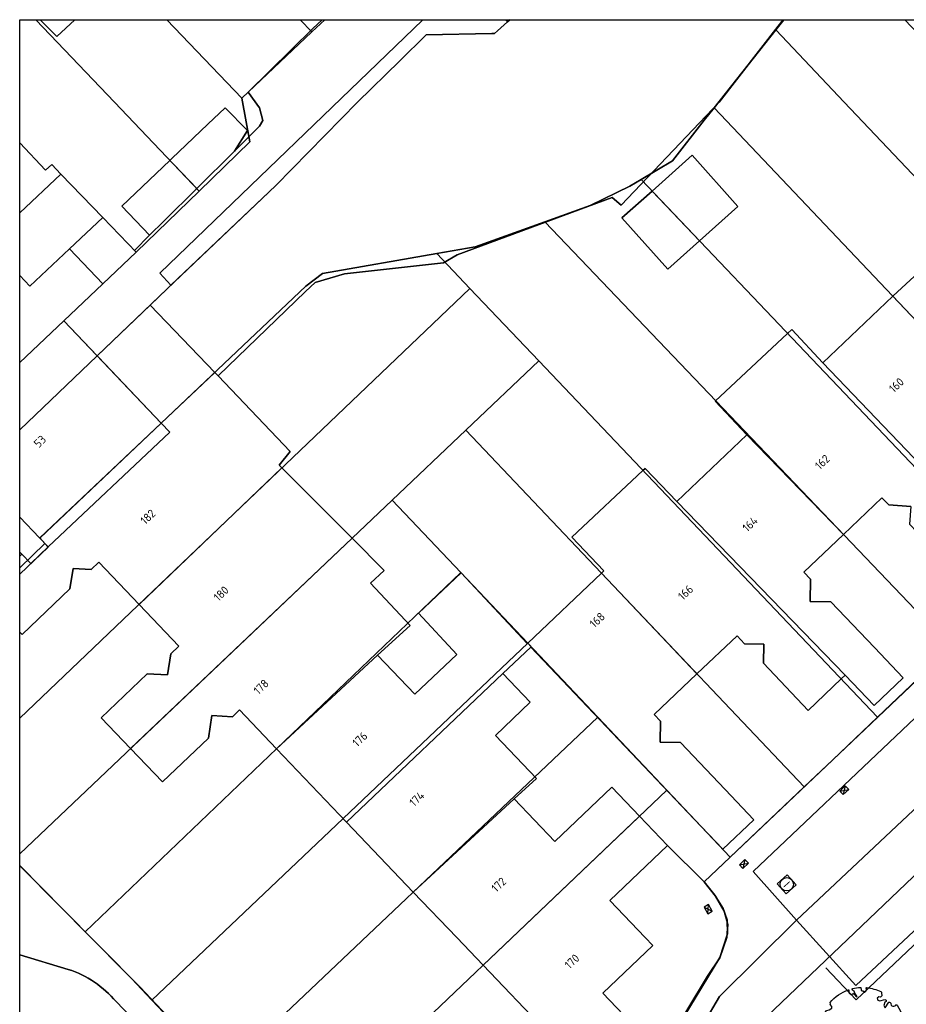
# Model space of a CAD drawing. Header units: metres. Extents: x 93498 to 93835, y 474827 to 475005.
# Tile 6 of 18: x 93499 to 93552, y 474946 to 475005. Entities that reach past the tile are written whole.
import ezdxf
from ezdxf.enums import TextEntityAlignment as Align
from ezdxf.lldxf.tags import DXFTag

# ---------------------------------------------------------------- set-up
doc = ezdxf.new("R2010")
doc.units = ezdxf.units.M
doc.layers.add('B-OI-KL-DATA_KABELBED-G', color=90, linetype='Continuous', lineweight=0)
for name, color, linetype in [('B-WE-GK-BESCHOEIING-G', 252, 'GK-BESCHOEIING'), ('B-WE-GK-KADEMUUR-G', 252, 'Continuous'), ('B-WE-GR-BEPLANTING_CULTUUR_HEESTERS-G', 96, 'Continuous'), ('B-WE-GR-BEPLANTING_CULTUUR_VASTE PLANTENVAK-G', 96, 'Continuous'), ('B-WE-GR-BOOM-S', 96, 'Continuous'), ('B-WE-KG-GRENS_PERCEEL-G', 150, 'KG-PERCEEL'), ('B-WE-OG-BEBOUWING-G', 3, 'Continuous'), ('B-WE-OG-BEBOUWING-T18', 2, 'Continuous'), ('B-WE-OG-BEBOUWING_HUISNUMMER-T18', 2, 'Continuous'), ('B-WE-OG-TERREIN_ERF-G', 252, 'Continuous'), ('B-WE-OG-WATER-G', 150, 'Continuous'), ('B-WE-RI-GWA_KOLK-S', 252, 'Continuous'), ('B-WE-RI-GWA_RIOOLPUT-S', 252, 'Continuous'), ('B-WE-VH-VERHARDING_STRAATBAKSTEEN-G', 252, 'Continuous'), ('B-WE-VH-VERHARDING_TEGEL-G', 252, 'Continuous')]:
    doc.layers.add(name, color=color, linetype=linetype)
doc.styles.add('NLCS-ISO', font='txt')
doc.styles.get("Standard").update_dxf_attribs({"font": 'arial.ttf'})
doc.linetypes.add('GK-BESCHOEIING', pattern='A,30,-5,[1,NLCS.shx,S=1,R=0,X=0,Y=0],-5', length=40)
tags = doc.linetypes.add('KG-PERCEEL', pattern='A,5.5,-2,["P",Standard,S=1.8,R=0,X=-0.5,Y=-0.9],-2,5.5,-2,[5,NLCS.shx,S=0.75,R=0,X=0,Y=0],-2', length=19).pattern_tags.tags
tags[6] = DXFTag(74, 10)

# ---------------------------------------------------------------- blocks, each defined once
blk = doc.blocks.new('SRI-PUT_INSPECTIE-SO')
at = {"lineweight": -3, "flags": 128}
blk.add_lwpolyline([(-2, -2), (2, -2), (2, 2), (-2, 2)], close=True, dxfattribs=at)
at = {"lineweight": -3, "ltscale": 1.5}
blk.add_circle((0, 0), 2, dxfattribs=at)
at = {"ltscale": 0.1, "style": 'NLCS-ISO'}
blk.add_text('I', height=2.5, dxfattribs=at).set_placement((0, -0.01), align=Align.MIDDLE_CENTER)
blk = doc.blocks.new('B-SRI-KOLK_COMBINATIE-SO')
for p, q in [((-5.625, 0), (5.625, 7.5)), ((5.625, 0), (-5.625, 7.5))]:
    blk.add_line(p, q)
at = {"flags": 128}
blk.add_lwpolyline([(-5.625, 0), (5.625, 0), (5.625, 7.5), (-5.625, 7.5)], close=True, dxfattribs=at)
blk = doc.blocks.new('SGR-BOOM_05')
blk.add_lwpolyline([(0.43, 4.71), (0.44, 4.72), (0.45, 4.73), (0.46, 4.74), (0.47, 4.75), (0.47, 4.75), (0.48, 4.76), (0.49, 4.77), (0.49, 4.78), (0.5, 4.79), (0.51, 4.8), (0.51, 4.82), (0.52, 4.84), (0.52, 4.86), (0.51, 4.88), (0.51, 4.92), (0.48, 5.03, -0.52938), (0.53, 5.1, -0.087139), (2.22, 4.62, -0.372341), (2.28, 4.47), (2.35, 4.12), (2.18, 3.95), (1.99, 3.99), (1.77, 3.82), (1.85, 3.6), (2.09, 3.53), (2.71, 3.67), (2.86, 3.59), (2.85, 3.45), (2.71, 3.36), (2.58, 2.94), (2.74, 2.67), (3.17, 3.35, -0.504641), (3.41, 3.14, 0.331948), (3.54, 2.92, 0.282008), (3.99, 3), (3.96, 2.99, -0.512156), (4.16, 2.98, -0.16076), (5.09, -0.06), (4.98, -0.17), (4.98, -0.29), (4.86, -0.31), (4.88, -0.44), (4.7, -0.38), (4.64, -0.52), (4.86, -0.67), (4.93, -0.72), (5.05, -0.6, -0.106371), (4.34, -2.61), (3.71, -2.2), (3.59, -2.28), (3.51, -1.94), (3.29, -1.67), (3.02, -1.68), (3.03, -1.99), (2.83, -2.68), (2.86, -2.81), (3.01, -2.83), (3.93, -3.18, -0.236298), (-0.23, -5.01, 0.159625), (-0.35, -4.77, 0.350802), (-0.31, -4.53, -0.504641), (-0.6, -4.39), (-0.53, -4.17), (-0.65, -3.96), (-0.8, -3.98), (-0.82, -4.14), (-0.94, -4.21), (-1.08, -4.11), (-1.2, -3.47), (-1.29, -3.38), (-1.52, -3.39), (-1.59, -3.66), (-1.68, -3.69), (-1.77, -3.92), (-2, -3.8, 0.733583), (-1.92, -3.97, -0.861625), (-1.87, -4.13, 0.279978), (-2.04, -4.39), (-2.04, -4.4, -0.827056), (-2.21, -4.58, -0.116774), (-4.15, -2.56), (-4.11, -2.55), (-4.08, -2.54), (-4.06, -2.53), (-4.04, -2.52), (-4.02, -2.51), (-4.01, -2.5), (-4, -2.49), (-3.77, -2.18), (-3.76, -2.17), (-3.76, -2.16), (-3.75, -2.15), (-3.75, -2.14), (-3.75, -2.13), (-3.74, -2.12), (-3.74, -2.11), (-3.74, -2.1), (-3.73, -2.09), (-3.72, -2.07), (-3.71, -2.06), (-3.71, -2.04), (-3.7, -2.02), (-3.69, -2.01), (-3.68, -1.99), (-3.68, -1.97), (-3.67, -1.96), (-3.67, -1.94), (-3.67, -1.93), (-3.67, -1.92), (-3.67, -1.9), (-3.67, -1.89), (-3.67, -1.88), (-3.68, -1.88), (-3.68, -1.87), (-3.69, -1.87), (-3.7, -1.87), (-3.71, -1.87), (-3.72, -1.87), (-3.73, -1.86), (-3.74, -1.86), (-3.75, -1.86), (-3.76, -1.86), (-3.78, -1.85), (-3.79, -1.84), (-3.8, -1.83), (-3.81, -1.83), (-3.83, -1.82), (-3.84, -1.81), (-3.85, -1.8), (-3.87, -1.78), (-3.88, -1.77), (-3.89, -1.76), (-3.91, -1.75), (-4.15, -2.03), (-4.16, -2.01), (-4.17, -2), (-4.18, -1.98), (-4.19, -1.97), (-4.2, -1.95), (-4.22, -1.94), (-4.24, -1.93), (-4.27, -1.92), (-4.32, -1.93), (-4.38, -1.94), (-4.46, -1.97, -0.040997), (-4.79, -1.03), (-4.62, -1.06), (-4.46, -1.16), (-4.38, -1.08), (-4.28, -0.93), (-4.38, -0.78), (-4.32, -0.57), (-4.52, -0.55), (-4.65, -0.42), (-4.89, -0.58, -0.05814), (-4.99, 0.83), (-4.85, 0.8), (-4.3, 0.36), (-4.06, 0.45), (-3.13, 0.69), (-3.05, 1), (-3.41, 1.14), (-3.46, 1.26), (-4.12, 1.58), (-4.14, 1.77), (-4.36, 1.96), (-4.45, 2.14), (-4.3, 2.38), (-3.96, 2.43), (-3.65, 2.63), (-3.65, 2.84), (-3.84, 3.07), (-3.79, 3.16), (-3.86, 3.31, -0.13428), (-1.66, 4.83, -0.541727), (-1.6, 4.78), (-1.61, 4.64), (-1.61, 4.56), (-1.6, 4.51), (-1.58, 4.46), (-1.56, 4.43), (-1.53, 4.41), (-1.51, 4.39), (-1.49, 4.38), (-1.47, 4.36), (-1.45, 4.34), (-1.43, 4.32), (-1.41, 4.31), (-1.4, 4.3), (-1.38, 4.28), (-1.36, 4.28), (-1.35, 4.27), (-1.33, 4.27), (-1.31, 4.28), (-1.29, 4.28), (-1.27, 4.29), (-1.25, 4.31), (-1.23, 4.32), (-1.21, 4.33), (-1.19, 4.34), (-1.17, 4.34), (-1.15, 4.35), (-1.13, 4.35), (-1.11, 4.35), (-1.09, 4.36), (-1.07, 4.36), (-1.05, 4.36), (-1.03, 4.37), (-1.01, 4.38), (-1, 4.39), (-0.99, 4.41), (-0.97, 4.42), (-0.96, 4.32), (-0.94, 4.3), (-0.83, 4.12), (-0.61, 4), (-0.93, 4.51), (-0.92, 4.52), (-0.92, 4.54), (-0.92, 4.55), (-0.92, 4.57), (-0.92, 4.58), (-0.93, 4.6), (-0.94, 4.61), (-0.95, 4.63), (-0.97, 4.65), (-0.99, 4.67), (-1.02, 4.69), (-1.05, 4.72), (-1.08, 4.75), (-1.12, 4.79), (-1.2, 4.9, -0.543104), (-1.17, 4.98, -0.046766), (-0.23, 5.12, -0.385168), (-0.18, 5.07), (-0.15, 4.88), (-0.14, 4.82), (-0.12, 4.78), (-0.1, 4.75), (-0.09, 4.74), (-0.07, 4.73), (-0.05, 4.73), (-0.03, 4.73), (-0.01, 4.72), (0.01, 4.72), (0.03, 4.72), (0.04, 4.71), (0.06, 4.7), (0.08, 4.7), (0.09, 4.69), (0.11, 4.68), (0.12, 4.67), (0.14, 4.67), (0.15, 4.66), (0.17, 4.65), (0.18, 4.65), (0.19, 4.64), (0.2, 4.63), (0.21, 4.62), (0.22, 4.61), (0.23, 4.6), (0.23, 4.59), (0.24, 4.58), (0.24, 4.58), (0.25, 4.57), (0.25, 4.56), (0.26, 4.56), (0.27, 4.56), (0.28, 4.56), (0.29, 4.56), (0.3, 4.57), (0.31, 4.57), (0.32, 4.58), (0.34, 4.59), (0.35, 4.6), (0.36, 4.62), (0.37, 4.63), (0.38, 4.64), (0.39, 4.66), (0.4, 4.67), (0.41, 4.69), (0.42, 4.7)], format="xyb", close=True)
blk.add_circle((0, 0), 0.15)

msp = doc.modelspace()

# ---------------------------------------------------------------- linework, layer by layer
msp.add_lwpolyline([(93498.56, 475004.928), (93713.6, 475004.928), (93713.6, 474827.2), (93498.56, 474827.2)], close=True)
at = {"layer": 'B-OI-KL-DATA_KABELBED-G'}
msp.add_lwpolyline([(93575.115, 474971.436), (93548.59, 474946.274), (93546.78, 474948.182)], dxfattribs=at)
at = {"layer": 'B-WE-GK-BESCHOEIING-G', "ltscale": 0.2, "flags": 128}
msp.add_lwpolyline([(93500.067, 474973.585), (93498.56, 474972.126)], dxfattribs=at)
at = {"layer": 'B-WE-GK-KADEMUUR-G', "ltscale": 0.2, "flags": 128}
for points in [[(93544.218, 475004.928), (93543.921, 475004.534), (93540.397, 475000), (93534.528, 474993.821), (93533.993, 474994.292), (93524.715, 474990.862), (93523.897, 474990.37), (93517.979, 474989.715), (93516.233, 474989.198), (93515.647, 474988.665), (93510.423, 474983.609)], [(93527.13, 475004.255), (93527.727, 475004.801)], [(93527.727, 475004.801), (93527.866, 475004.928)], [(93503.189, 474984.814), (93507.383, 474988.83), (93513.878, 474995.001), (93518.766, 475000), (93521.3, 475002.472), (93522.866, 475004.023), (93526.8, 475004.097)], [(93526.8, 475004.097), (93526.961, 475004.1), (93527.13, 475004.255)]]:
    msp.add_lwpolyline(points, dxfattribs=at)
at = {"layer": 'B-WE-GR-BEPLANTING_CULTUUR_HEESTERS-G', "ltscale": 0.2, "flags": 128}
msp.add_lwpolyline([(93560.259, 474958.088), (93548.57, 474947.138), (93545.024, 474951.03), (93540.421, 474946.469), (93539.477, 474944.877), (93541.076, 474943.884), (93540.503, 474942.924), (93538.902, 474943.913), (93532.956, 474934.021), (93532.85, 474933.807), (93532.872, 474933.51), (93533.012, 474933.304), (93533.207, 474933.134), (93533.458, 474933.074), (93533.783, 474933.131), (93534.08, 474933.308), (93539.046, 474937.554), (93542.217, 474939.992), (93544.437, 474941.279), (93547.813, 474942.699), (93554.27, 474945.765)], dxfattribs=at)
at = {"layer": 'B-WE-GR-BEPLANTING_CULTUUR_VASTE PLANTENVAK-G', "ltscale": 0.2, "flags": 128}
for points in [[(93522.675, 475004.928), (93506.94, 474989.767), (93507.602, 474989.038), (93513.878, 474995.001), (93518.766, 475000), (93521.3, 475002.472), (93522.866, 475004.023), (93526.8, 475004.097), (93526.961, 475004.1), (93527.13, 475004.255), (93527.727, 475004.801), (93527.606, 475004.928)], [(93527.606, 475004.928), (93527.727, 475004.801), (93527.866, 475004.928)]]:
    msp.add_lwpolyline(points, dxfattribs=at)
at = {"layer": 'B-WE-KG-GRENS_PERCEEL-G', "ltscale": 0.2, "flags": 128}
for points in [[(93498.56, 474997.55), (93500.112, 474995.921), (93500.476, 474996.267), (93501.029, 474995.691), (93503.524, 474993.095), (93505.521, 474991.017), (93509.288, 474994.676), (93504.221, 475000), (93499.53, 475004.928)], [(93499.53, 475004.928), (93504.221, 475000), (93509.288, 474994.676), (93512.326, 474997.627), (93511.847, 475000.23), (93507.358, 475004.928)], [(93516.817, 475004.928), (93516.04, 475004.194), (93511.847, 475000.23), (93512.326, 474997.627), (93509.288, 474994.676), (93505.521, 474991.017), (93503.524, 474989.121), (93501.199, 474986.913), (93507.016, 474980.775), (93515.667, 474988.972), (93516.677, 474989.729), (93523.505, 474990.933), (93525.808, 474991.34), (93529.974, 474992.831), (93532.681, 474993.8), (93535.046, 474994.963), (93535.72, 474995.366), (93537.593, 474996.487), (93539.5, 474998.912), (93540.085, 474999.652), (93543.777, 475004.315), (93544.263, 475004.928)], [(93507.358, 475004.928), (93511.847, 475000.23), (93516.04, 475004.194), (93515.343, 475004.928)], [(93515.343, 475004.928), (93516.04, 475004.194), (93516.817, 475004.928)], [(93595.782, 475004.928), (93595.395, 475004.281), (93593.188, 475000.583), (93592.188, 474999.607), (93587.763, 474995.285), (93587.564, 474995.091), (93583.132, 474990.754), (93578.905, 474989.656), (93577.996, 474989.42), (93577.224, 474989.124), (93572.171, 474984.388), (93571.574, 474983.822), (93567.177, 474979.653), (93564.583, 474977.194), (93562.905, 474975.603), (93558.706, 474971.62), (93558.495, 474971.419), (93554.268, 474967.386), (93549.867, 474963.187), (93547.196, 474960.639), (93545.478, 474959.009), (93541.056, 474954.814), (93539.489, 474953.328), (93540.141, 474952.529), (93540.633, 474951.731), (93540.879, 474951.055), (93540.899, 474950.216), (93540.428, 474948.804), (93529.939, 474931.512), (93537.849, 474939.978), (93538.555, 474940.659), (93540.187, 474942.358), (93581.26, 474981.574), (93608.7, 475004.928)], [(93608.7, 475004.928), (93581.26, 474981.574), (93540.187, 474942.358), (93550.769, 474932.125), (93550.814, 474932.172), (93551.363, 474932.746), (93549.507, 474933.898), (93560.984, 474946.203), (93586.453, 474970.884), (93606.76, 474990.037), (93617.113, 474999.462), (93621.397, 475002.129), (93621.05, 475002.455), (93624.042, 475004.928)], [(93544.263, 475004.928), (93543.777, 475004.315), (93547.871, 475000), (93567.177, 474979.653), (93571.574, 474983.822), (93556.186, 475000), (93551.498, 475004.928)], [(93551.498, 475004.928), (93556.186, 475000), (93571.574, 474983.822), (93572.171, 474984.388), (93577.224, 474989.124), (93577.996, 474989.42), (93578.905, 474989.656), (93566.223, 475000), (93560.18, 475004.928)], [(93498.56, 474993.367), (93501.029, 474995.691), (93500.476, 474996.267), (93500.112, 474995.921), (93498.56, 474997.55)], [(93498.56, 474984.407), (93501.199, 474986.913), (93503.524, 474989.121), (93501.535, 474991.224), (93503.524, 474993.095), (93501.029, 474995.691), (93498.56, 474993.367)], [(93498.56, 474963.125), (93525.49, 474988.844), (93523.505, 474990.933), (93516.677, 474989.729), (93515.667, 474988.972), (93507.016, 474980.775), (93507.53, 474980.24), (93500.269, 474973.373), (93499.217, 474972.379), (93498.682, 474972.941), (93498.56, 474972.829)], [(93498.56, 474955.009), (93520.844, 474976.18), (93525.247, 474980.364), (93529.609, 474984.509), (93525.49, 474988.844), (93498.56, 474963.125)], [(93498.56, 474973.069), (93498.682, 474972.941), (93499.217, 474972.379), (93500.269, 474973.373), (93499.755, 474973.909), (93507.016, 474980.775), (93501.199, 474986.913), (93498.56, 474984.407)], [(93498.56, 474954.316), (93502.478, 474950.344), (93524.94, 474971.85), (93520.844, 474976.18), (93498.56, 474955.009)], [(93498.56, 474972.829), (93498.682, 474972.941), (93498.56, 474973.069)], [(93498.56, 474941.238), (93519.117, 474925.974), (93523.595, 474928.265), (93514.837, 474937.428), (93511.341, 474941.085), (93510.629, 474941.839), (93506.471, 474946.241), (93505.24, 474947.544), (93502.478, 474950.344), (93498.56, 474954.316)]]:
    msp.add_lwpolyline(points, dxfattribs=at)
for points in [[(93562.905, 474975.603), (93564.583, 474977.194), (93567.177, 474979.653), (93547.871, 475000), (93543.777, 475004.315), (93540.085, 474999.652), (93562.905, 474975.603)], [(93558.495, 474971.419), (93558.706, 474971.62), (93562.905, 474975.603), (93540.085, 474999.652), (93539.5, 474998.912), (93537.593, 474996.487), (93535.72, 474995.366), (93558.495, 474971.419)], [(93554.268, 474967.386), (93558.495, 474971.419), (93535.72, 474995.366), (93535.046, 474994.963), (93532.681, 474993.8), (93529.974, 474992.831), (93554.268, 474967.386)], [(93505.521, 474991.017), (93503.524, 474993.095), (93501.535, 474991.224), (93503.524, 474989.121), (93505.521, 474991.017)], [(93525.49, 474988.844), (93529.609, 474984.509), (93549.867, 474963.187), (93554.268, 474967.386), (93529.974, 474992.831), (93525.808, 474991.34), (93523.505, 474990.933), (93525.49, 474988.844)], [(93525.247, 474980.364), (93545.478, 474959.009), (93547.196, 474960.639), (93549.867, 474963.187), (93529.609, 474984.509), (93525.247, 474980.364)], [(93507.016, 474980.775), (93499.755, 474973.909), (93500.269, 474973.373), (93507.53, 474980.24), (93507.016, 474980.775)], [(93541.056, 474954.814), (93545.478, 474959.009), (93525.247, 474980.364), (93520.844, 474976.18), (93524.94, 474971.85), (93528.944, 474967.617), (93533.134, 474963.188), (93537.265, 474958.822), (93541.056, 474954.814)], [(93528.944, 474967.617), (93524.94, 474971.85), (93502.478, 474950.344), (93505.24, 474947.544), (93506.471, 474946.241), (93528.944, 474967.617)], [(93533.134, 474963.188), (93528.944, 474967.617), (93506.471, 474946.241), (93510.629, 474941.839), (93533.134, 474963.188)], [(93537.265, 474958.822), (93533.134, 474963.188), (93510.629, 474941.839), (93511.341, 474941.085), (93514.837, 474937.428), (93537.265, 474958.822)], [(93537.265, 474958.822), (93514.837, 474937.428), (93523.595, 474928.265), (93529.939, 474931.512), (93540.428, 474948.804), (93540.899, 474950.216), (93540.879, 474951.055), (93540.633, 474951.731), (93540.141, 474952.529), (93539.489, 474953.328), (93541.056, 474954.814), (93537.265, 474958.822)]]:
    msp.add_lwpolyline(points, close=True, dxfattribs=at)
at = {"layer": 'B-WE-OG-BEBOUWING-G', "ltscale": 0.2, "flags": 128}
for points in [[(93499.783, 475004.928), (93500.789, 475003.913), (93501.849, 475004.928)], [(93499.783, 475004.928), (93500.789, 475003.913), (93501.849, 475004.928)], [(93498.56, 474984.407), (93501.199, 474986.913), (93503.524, 474989.121), (93501.535, 474991.224), (93499.16, 474988.989), (93498.56, 474989.622)], [(93498.56, 474984.407), (93501.199, 474986.913), (93503.524, 474989.121), (93501.535, 474991.224), (93499.16, 474988.989), (93498.56, 474989.622)], [(93498.56, 474975.164), (93499.74, 474973.927), (93499.756, 474973.91), (93507.016, 474980.775), (93503.267, 474984.731), (93503.189, 474984.814), (93501.199, 474986.913), (93498.56, 474984.407)], [(93498.56, 474975.164), (93499.74, 474973.927), (93499.756, 474973.91), (93507.016, 474980.775), (93503.267, 474984.731), (93503.189, 474984.814), (93501.199, 474986.913), (93498.56, 474984.407)], [(93498.56, 474968.284), (93498.699, 474968.138), (93501.564, 474970.871), (93501.75, 474972.084), (93502.831, 474972.023), (93503.29, 474972.461), (93505.695, 474969.939), (93514.245, 474978.105), (93514.081, 474978.27), (93514.743, 474979.085), (93510.423, 474983.609), (93510.222, 474983.82), (93507.016, 474980.775), (93499.756, 474973.91), (93500.067, 474973.585), (93500.271, 474973.37), (93498.56, 474971.738)], [(93498.56, 474968.284), (93498.699, 474968.138), (93501.564, 474970.871), (93501.75, 474972.084), (93502.831, 474972.023), (93503.29, 474972.461), (93505.695, 474969.939), (93514.245, 474978.105), (93514.081, 474978.27), (93514.743, 474979.085), (93510.423, 474983.609), (93510.222, 474983.82), (93507.016, 474980.775), (93499.756, 474973.91), (93500.067, 474973.585), (93500.271, 474973.37), (93498.56, 474971.738)]]:
    msp.add_lwpolyline(points, dxfattribs=at)
for points in [[(93511.4, 474997.057), (93512.191, 474998.305), (93510.844, 474999.659), (93509.803, 474998.667), (93507.659, 474996.622), (93507.542, 474996.511), (93507.791, 474996.249), (93509.148, 474994.823), (93511.4, 474997.057)], [(93536.377, 474994.676), (93539.211, 474991.695), (93541.508, 474993.746), (93538.77, 474996.813), (93536.377, 474994.676)], [(93507.542, 474996.511), (93504.659, 474993.763), (93506.332, 474992.028), (93507.171, 474992.861), (93509.148, 474994.823), (93507.791, 474996.249), (93507.542, 474996.511)], [(93539.211, 474991.695), (93536.377, 474994.676), (93534.576, 474993.068), (93537.314, 474990.001), (93539.211, 474991.695)], [(93558.19, 474980.572), (93560.533, 474982.819), (93560.922, 474982.414), (93562.095, 474982.331), (93562.021, 474981.282), (93564.843, 474978.337), (93566.719, 474980.135), (93555.103, 474992.379), (93551.061, 474988.637), (93550.786, 474988.375), (93558.19, 474980.572)], [(93558.19, 474980.572), (93560.533, 474982.819), (93560.922, 474982.414), (93562.095, 474982.331), (93562.021, 474981.282), (93564.843, 474978.337), (93566.719, 474980.135), (93555.103, 474992.379), (93551.061, 474988.637), (93550.786, 474988.375), (93558.19, 474980.572)], [(93558.19, 474980.572), (93550.786, 474988.375), (93546.594, 474984.391), (93558.379, 474972.093), (93560.076, 474973.721), (93558.346, 474975.526), (93555.706, 474978.281), (93554.498, 474978.366), (93554.588, 474979.644), (93554.179, 474980.071), (93556.248, 474982.054), (93557.918, 474980.312), (93558.19, 474980.572)], [(93558.19, 474980.572), (93550.786, 474988.375), (93546.594, 474984.391), (93558.379, 474972.093), (93560.076, 474973.721), (93558.346, 474975.526), (93555.706, 474978.281), (93554.498, 474978.366), (93554.588, 474979.644), (93554.179, 474980.071), (93556.248, 474982.054), (93557.918, 474980.312), (93558.19, 474980.572)], [(93542.053, 474980.075), (93547.832, 474974.127), (93550.12, 474976.321), (93550.531, 474975.892), (93551.85, 474975.8), (93551.775, 474974.74), (93554.529, 474971.867), (93556.259, 474970.062), (93558.379, 474972.093), (93546.594, 474984.391), (93544.736, 474986.384), (93544.486, 474986.15), (93540.159, 474982.098), (93542.053, 474980.075)], [(93542.053, 474980.075), (93547.832, 474974.127), (93550.12, 474976.321), (93550.531, 474975.892), (93551.85, 474975.8), (93551.775, 474974.74), (93554.529, 474971.867), (93556.259, 474970.062), (93558.379, 474972.093), (93546.594, 474984.391), (93544.736, 474986.384), (93544.486, 474986.15), (93540.159, 474982.098), (93542.053, 474980.075)], [(93547.832, 474974.127), (93542.053, 474980.075), (93537.87, 474976.1), (93547.939, 474965.705), (93549.661, 474963.893), (93551.401, 474965.547), (93549.679, 474967.359), (93547.077, 474970.097), (93545.84, 474970.119), (93545.864, 474971.442), (93545.465, 474971.859), (93547.832, 474974.127)], [(93547.832, 474974.127), (93542.053, 474980.075), (93537.87, 474976.1), (93547.939, 474965.705), (93549.661, 474963.893), (93551.401, 474965.547), (93549.679, 474967.359), (93547.077, 474970.097), (93545.84, 474970.119), (93545.864, 474971.442), (93545.465, 474971.859), (93547.832, 474974.127)], [(93505.189, 474961.307), (93518.435, 474973.891), (93514.245, 474978.105), (93505.695, 474969.939), (93508.082, 474967.437), (93507.599, 474966.976), (93507.406, 474965.713), (93506.186, 474965.783), (93503.429, 474963.153), (93505.189, 474961.307)], [(93505.189, 474961.307), (93518.435, 474973.891), (93514.245, 474978.105), (93505.695, 474969.939), (93508.082, 474967.437), (93507.599, 474966.976), (93507.406, 474965.713), (93506.186, 474965.783), (93503.429, 474963.153), (93505.189, 474961.307)], [(93539.067, 474965.776), (93541.46, 474968.05), (93541.913, 474967.573), (93543.057, 474967.553), (93543.036, 474966.41), (93545.715, 474963.592), (93547.695, 474965.473), (93547.939, 474965.705), (93537.87, 474976.1), (93535.968, 474978.078), (93535.836, 474977.954), (93531.583, 474973.953), (93533.496, 474971.944), (93533.353, 474971.807), (93539.067, 474965.776)], [(93539.067, 474965.776), (93541.46, 474968.05), (93541.913, 474967.573), (93543.057, 474967.553), (93543.036, 474966.41), (93545.715, 474963.592), (93547.695, 474965.473), (93547.939, 474965.705), (93537.87, 474976.1), (93535.968, 474978.078), (93535.836, 474977.954), (93531.583, 474973.953), (93533.496, 474971.944), (93533.353, 474971.807), (93539.067, 474965.776)], [(93518.435, 474973.891), (93505.189, 474961.307), (93507.094, 474959.31), (93509.849, 474961.938), (93510.055, 474963.284), (93511.278, 474963.214), (93511.705, 474963.621), (93513.92, 474961.299), (93519.963, 474966.901), (93521.909, 474968.678), (93519.535, 474971.201), (93520.357, 474971.958), (93518.435, 474973.891)], [(93518.435, 474973.891), (93505.189, 474961.307), (93507.094, 474959.31), (93509.849, 474961.938), (93510.055, 474963.284), (93511.278, 474963.214), (93511.705, 474963.621), (93513.92, 474961.299), (93519.963, 474966.901), (93521.909, 474968.678), (93519.535, 474971.201), (93520.357, 474971.958), (93518.435, 474973.891)], [(93528.92, 474967.594), (93524.964, 474971.825), (93522.402, 474969.418), (93524.701, 474966.943), (93522.199, 474964.556), (93519.963, 474966.901), (93513.92, 474961.299), (93518.112, 474956.904), (93527.445, 474965.806), (93529.123, 474967.381), (93529.146, 474967.403), (93528.944, 474967.617), (93528.92, 474967.594)], [(93528.92, 474967.594), (93524.964, 474971.825), (93522.402, 474969.418), (93524.701, 474966.943), (93522.199, 474964.556), (93519.963, 474966.901), (93513.92, 474961.299), (93518.112, 474956.904), (93527.445, 474965.806), (93529.123, 474967.381), (93529.146, 474967.403), (93528.944, 474967.617), (93528.92, 474967.594)], [(93539.067, 474965.776), (93533.353, 474971.807), (93528.944, 474967.617), (93529.146, 474967.403), (93529.123, 474967.381), (93538.903, 474957.09), (93540.612, 474955.292), (93542.463, 474957.051), (93540.754, 474958.849), (93538.072, 474961.67), (93536.859, 474961.692), (93536.882, 474962.951), (93536.508, 474963.344), (93539.067, 474965.776)], [(93539.067, 474965.776), (93533.353, 474971.807), (93528.944, 474967.617), (93529.146, 474967.403), (93529.123, 474967.381), (93538.903, 474957.09), (93540.612, 474955.292), (93542.463, 474957.051), (93540.754, 474958.849), (93538.072, 474961.67), (93536.859, 474961.692), (93536.882, 474962.951), (93536.508, 474963.344), (93539.067, 474965.776)], [(93518.112, 474956.904), (93522.101, 474952.722), (93528.139, 474958.294), (93529.465, 474959.518), (93527.014, 474962.095), (93529.093, 474964.078), (93527.445, 474965.806), (93518.112, 474956.904)], [(93518.112, 474956.904), (93522.101, 474952.722), (93528.139, 474958.294), (93529.465, 474959.518), (93527.014, 474962.095), (93529.093, 474964.078), (93527.445, 474965.806), (93518.112, 474956.904)], [(93522.101, 474952.722), (93524.698, 474950), (93526.279, 474948.343), (93535.629, 474957.261), (93533.972, 474958.998), (93530.566, 474955.749), (93528.139, 474958.294), (93522.101, 474952.722)], [(93522.101, 474952.722), (93524.698, 474950), (93526.279, 474948.343), (93535.629, 474957.261), (93533.972, 474958.998), (93530.566, 474955.749), (93528.139, 474958.294), (93522.101, 474952.722)], [(93526.279, 474948.343), (93529.976, 474944.467), (93527.395, 474942.005), (93530.474, 474938.963), (93535.906, 474944.076), (93533.43, 474946.673), (93536.422, 474949.527), (93535.971, 474950), (93533.848, 474952.225), (93537.296, 474955.514), (93535.629, 474957.261), (93526.279, 474948.343)], [(93526.279, 474948.343), (93529.976, 474944.467), (93527.395, 474942.005), (93530.474, 474938.963), (93535.906, 474944.076), (93533.43, 474946.673), (93536.422, 474949.527), (93535.971, 474950), (93533.848, 474952.225), (93537.296, 474955.514), (93535.629, 474957.261), (93526.279, 474948.343)]]:
    msp.add_lwpolyline(points, close=True, dxfattribs=at)
at = {"layer": 'B-WE-OG-TERREIN_ERF-G', "ltscale": 0.2, "flags": 128}
for points in [[(93498.56, 474989.622), (93499.16, 474988.989), (93501.535, 474991.224), (93503.524, 474989.121), (93505.521, 474991.017), (93505.419, 474991.123), (93506.332, 474992.028), (93504.659, 474993.763), (93507.542, 474996.511), (93507.659, 474996.622), (93509.803, 474998.667), (93510.844, 474999.659), (93512.191, 474998.305), (93511.4, 474997.057), (93512.463, 474998.112), (93512.905, 474998.55), (93513.106, 474998.893), (93512.898, 474999.644), (93512.216, 475000.586), (93516.088, 475004.408), (93516.643, 475004.928)], [(93501.849, 475004.928), (93500.789, 475003.913), (93499.783, 475004.928)], [(93544.218, 475004.928), (93543.921, 475004.534), (93540.397, 475000), (93534.528, 474993.821), (93533.993, 474994.292), (93524.715, 474990.862), (93523.897, 474990.37), (93517.979, 474989.715), (93516.233, 474989.198), (93515.647, 474988.665), (93510.423, 474983.609), (93514.743, 474979.085), (93514.081, 474978.27), (93514.245, 474978.105), (93518.435, 474973.891), (93520.357, 474971.958), (93519.535, 474971.201), (93521.909, 474968.678), (93519.963, 474966.901), (93522.199, 474964.556), (93524.701, 474966.943), (93522.402, 474969.418), (93524.964, 474971.825), (93528.92, 474967.594), (93528.944, 474967.617), (93533.353, 474971.807), (93533.496, 474971.944), (93531.583, 474973.953), (93535.836, 474977.954), (93535.968, 474978.078), (93537.87, 474976.1), (93542.053, 474980.075), (93540.159, 474982.098), (93544.486, 474986.15), (93544.736, 474986.384), (93546.594, 474984.391), (93550.786, 474988.375), (93551.061, 474988.637), (93555.103, 474992.379)], [(93551.85, 474975.8), (93550.531, 474975.892), (93550.12, 474976.321), (93547.832, 474974.127), (93545.465, 474971.859), (93545.864, 474971.442), (93545.84, 474970.119), (93547.077, 474970.097), (93549.679, 474967.359), (93551.401, 474965.547), (93549.661, 474963.893), (93547.939, 474965.705), (93547.695, 474965.473), (93545.715, 474963.592), (93543.036, 474966.41), (93543.057, 474967.553), (93541.913, 474967.573), (93541.46, 474968.05), (93539.067, 474965.776), (93536.508, 474963.344), (93536.882, 474962.951), (93536.859, 474961.692), (93538.072, 474961.67), (93540.754, 474958.849), (93542.463, 474957.051), (93540.612, 474955.292), (93538.903, 474957.09), (93529.123, 474967.381), (93527.445, 474965.806), (93529.093, 474964.078), (93527.014, 474962.095), (93529.465, 474959.518), (93528.139, 474958.294), (93530.566, 474955.749), (93533.972, 474958.998), (93535.629, 474957.261), (93537.296, 474955.514), (93539.489, 474953.328), (93577.224, 474989.124)], [(93498.56, 474971.738), (93500.271, 474973.37), (93500.067, 474973.585), (93498.56, 474972.126)], [(93529.976, 474944.467), (93526.279, 474948.343), (93524.698, 474950), (93522.101, 474952.722), (93518.112, 474956.904), (93513.92, 474961.299), (93511.705, 474963.621), (93511.278, 474963.214), (93510.055, 474963.284), (93509.849, 474961.938), (93507.094, 474959.31), (93505.189, 474961.307), (93503.429, 474963.153), (93506.186, 474965.783), (93507.406, 474965.713), (93507.599, 474966.976), (93508.082, 474967.437), (93505.695, 474969.939), (93503.29, 474972.461), (93502.831, 474972.023), (93501.75, 474972.084), (93501.564, 474970.871), (93498.699, 474968.138), (93498.56, 474968.284)], [(93532.461, 474935.658), (93539.696, 474947.684), (93540.425, 474948.776), (93540.842, 474950), (93540.905, 474950.78), (93540.691, 474951.581), (93540.173, 474952.483), (93539.489, 474953.328), (93537.296, 474955.514), (93533.848, 474952.225), (93535.971, 474950), (93536.422, 474949.527), (93533.43, 474946.673), (93535.906, 474944.076)], [(93498.56, 474954.295), (93505.756, 474947.037), (93512.196, 474940.193)]]:
    msp.add_lwpolyline(points, dxfattribs=at)
msp.add_lwpolyline([(93539.211, 474991.695), (93537.314, 474990.001), (93534.576, 474993.068), (93536.377, 474994.676), (93538.77, 474996.813), (93541.508, 474993.746), (93539.211, 474991.695)], close=True, dxfattribs=at)
at = {"layer": 'B-WE-OG-WATER-G', "ltscale": 0.2, "flags": 128}
for points in [[(93527.866, 475004.928), (93527.727, 475004.801), (93527.13, 475004.255), (93526.961, 475004.1), (93526.8, 475004.097), (93522.866, 475004.023), (93521.3, 475002.472), (93518.766, 475000), (93513.878, 474995.001), (93507.602, 474989.038), (93507.383, 474988.83), (93506.361, 474987.852), (93510.222, 474983.82), (93510.423, 474983.609), (93515.647, 474988.665), (93516.233, 474989.198), (93517.979, 474989.715), (93523.897, 474990.37), (93524.715, 474990.862), (93533.993, 474994.292), (93534.528, 474993.821), (93540.397, 475000), (93543.921, 475004.534), (93544.218, 475004.928)], [(93498.56, 474972.126), (93500.067, 474973.585), (93499.756, 474973.91), (93507.016, 474980.775), (93510.222, 474983.82), (93506.361, 474987.852), (93503.189, 474984.814), (93498.56, 474980.382)]]:
    msp.add_lwpolyline(points, dxfattribs=at)
at = {"layer": 'B-WE-VH-VERHARDING_STRAATBAKSTEEN-G', "ltscale": 0.2, "flags": 128}
msp.add_lwpolyline([(93578.065, 474987.78), (93542.422, 474953.943), (93545.024, 474951.03), (93565.307, 474970.124)], dxfattribs=at)
msp.add_lwpolyline([(93577.707, 474981.899), (93568.218, 474972.867), (93566.763, 474971.496), (93565.307, 474970.124), (93545.024, 474951.03), (93548.57, 474947.138), (93560.259, 474958.088), (93581.172, 474978.302), (93577.707, 474981.899)], close=True, dxfattribs=at)
at = {"layer": 'B-WE-VH-VERHARDING_TEGEL-G', "ltscale": 0.2, "flags": 128}
for points in [[(93516.643, 475004.928), (93516.088, 475004.408), (93512.216, 475000.586), (93512.898, 474999.644), (93513.106, 474998.893), (93512.905, 474998.55), (93512.463, 474998.112), (93511.4, 474997.057), (93509.148, 474994.823), (93507.171, 474992.861), (93506.332, 474992.028), (93505.419, 474991.123), (93505.521, 474991.017), (93503.524, 474989.121), (93501.199, 474986.913), (93498.56, 474984.407)], [(93498.56, 474980.382), (93503.189, 474984.814), (93506.361, 474987.852), (93507.383, 474988.83), (93507.602, 474989.038), (93506.94, 474989.767), (93522.675, 475004.928)], [(93577.224, 474989.124), (93539.489, 474953.328), (93540.173, 474952.483), (93540.691, 474951.581), (93540.905, 474950.78), (93540.842, 474950), (93540.425, 474948.776), (93539.696, 474947.684), (93532.461, 474935.658)], [(93539.477, 474944.877), (93540.421, 474946.469), (93545.024, 474951.03), (93542.422, 474953.943), (93578.065, 474987.78)]]:
    msp.add_lwpolyline(points, dxfattribs=at)
for points in [[(93498.56, 474948.973), (93501.467, 474948.095), (93501.467, 474948.095, -0.138283), (93504.32, 474946.166), (93504.32, 474946.166), (93510.315, 474939.913), (93511.7, 474938.469), (93513.084, 474937.025), (93519.154, 474930.695), (93522.34, 474927.117), (93523.766, 474927.835), (93523.5, 474928.364), (93512.196, 474940.193), (93505.756, 474947.037), (93498.56, 474954.295)], [(93510.315, 474939.913), (93504.32, 474946.166), (93504.32, 474946.166, 0.138283), (93501.467, 474948.095), (93501.467, 474948.095), (93498.56, 474948.973)]]:
    msp.add_lwpolyline(points, format="xyb", dxfattribs=at)

# ---------------------------------------------------------------- block references
at = {"layer": 'B-WE-GR-BOOM-S', "xscale": 0.5, "yscale": 0.5, "zscale": 0.5}
msp.add_blockref('SGR-BOOM_05', (93548.955, 474944.452), dxfattribs=at)
at = {"layer": 'B-WE-RI-GWA_KOLK-S', "xscale": 0.04, "yscale": 0.04, "zscale": 0.04}
for p, rotation in [((93547.774, 474958.922), 223.5110408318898), ((93541.773, 474954.512), 223.4894700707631), ((93539.6, 474951.622), 299.8678627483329)]:
    msp.add_blockref('B-SRI-KOLK_COMBINATIE-SO', p, dxfattribs=dict(at, rotation=rotation))
at = {"layer": 'B-WE-RI-GWA_RIOOLPUT-S', "xscale": 0.2, "yscale": 0.2, "zscale": 0.2, "rotation": 311.7724142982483}
msp.add_blockref('SRI-PUT_INSPECTIE-SO', (93544.436, 474953.186), dxfattribs=at)

# ---------------------------------------------------------------- texts
at = {"layer": 'B-WE-OG-BEBOUWING-T18', "style": 'NLCS-ISO'}
for s, rotation, p in [('160', 43.5, (93550.996, 474983.056)), ('160', 43.5, (93550.996, 474983.056)), ('53', 43.6, (93499.771, 474979.69)), ('53', 43.6, (93499.771, 474979.69)), ('162', 43.8, (93546.565, 474978.454)), ('162', 43.8, (93546.565, 474978.454)), ('182', 43.6, (93506.231, 474975.173)), ('182', 43.6, (93506.231, 474975.173)), ('164', 43.5, (93542.246, 474974.741)), ('164', 43.5, (93542.246, 474974.741)), ('180', 43.7, (93510.61, 474970.582)), ('180', 43.7, (93510.61, 474970.582)), ('166', 43.5, (93538.386, 474970.647)), ('166', 43.5, (93538.386, 474970.647)), ('168', 43.5, (93533.103, 474968.999)), ('168', 43.5, (93533.103, 474968.999)), ('178', 43.6, (93513, 474965)), ('178', 43.6, (93513, 474965)), ('176', 43.6, (93518.907, 474961.866)), ('176', 43.6, (93518.907, 474961.866)), ('174', 43.6, (93522.311, 474958.297)), ('174', 43.6, (93522.311, 474958.297)), ('172', 43.7, (93527.214, 474953.158)), ('172', 43.7, (93527.214, 474953.158)), ('170', 43.6, (93531.594, 474948.566)), ('170', 43.6, (93531.594, 474948.566))]:
    msp.add_text(s, height=0.5, rotation=rotation, dxfattribs=at).set_placement(p, align=Align.MIDDLE_CENTER)
at = {"layer": 'B-WE-OG-BEBOUWING_HUISNUMMER-T18', "style": 'NLCS-ISO'}
for s, rotation, p in [('160', 43.5, (93550.996, 474983.056)), ('160', 43.5, (93550.996, 474983.056)), ('53', 43.6, (93499.771, 474979.69)), ('53', 43.6, (93499.771, 474979.69)), ('162', 43.8, (93546.565, 474978.454)), ('162', 43.8, (93546.565, 474978.454)), ('182', 43.6, (93506.231, 474975.173)), ('182', 43.6, (93506.231, 474975.173)), ('164', 43.5, (93542.246, 474974.741)), ('164', 43.5, (93542.246, 474974.741)), ('180', 43.7, (93510.61, 474970.582)), ('180', 43.7, (93510.61, 474970.582)), ('166', 43.5, (93538.386, 474970.647)), ('166', 43.5, (93538.386, 474970.647)), ('168', 43.5, (93533.103, 474968.999)), ('168', 43.5, (93533.103, 474968.999)), ('178', 43.6, (93513, 474965)), ('178', 43.6, (93513, 474965)), ('176', 43.6, (93518.907, 474961.866)), ('176', 43.6, (93518.907, 474961.866)), ('174', 43.6, (93522.311, 474958.297)), ('174', 43.6, (93522.311, 474958.297)), ('172', 43.7, (93527.214, 474953.158)), ('172', 43.7, (93527.214, 474953.158)), ('170', 43.6, (93531.594, 474948.566)), ('170', 43.6, (93531.594, 474948.566))]:
    msp.add_text(s, height=0.5, rotation=rotation, dxfattribs=at).set_placement(p, align=Align.MIDDLE_CENTER)

doc.saveas('drawing.dxf')
